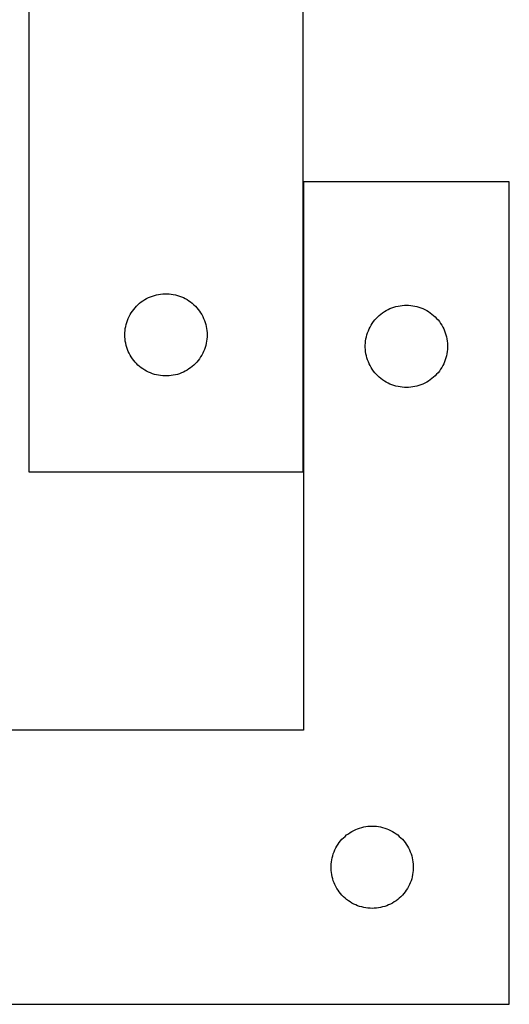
# Model space of a CAD drawing. Header units: millimetres. Extents: x 7 to 1493, y 8 to 2993.
# Tile 11 of 13: x 1315 to 1493, y 2113 to 2472. Entities that reach past the tile are written whole.
import ezdxf

# ---------------------------------------------------------------- set-up
doc = ezdxf.new("R2010")
doc.units = ezdxf.units.MM
doc.layers.add('COMMON', color=5, linetype='CONTINUOUS', true_color=0x0000ff)
doc.layers.add('CUT', color=7, linetype='CONTINUOUS', true_color=0x000000)

msp = doc.modelspace()

# ---------------------------------------------------------------- linework, layer by layer
at = {"layer": 'COMMON'}
msp.add_line((1418.331227, 2307.291222), (1418.331227, 2413.110446), dxfattribs=at)
at = {"layer": 'CUT'}
for p, q in [((1418.231226, 2307.291222), (1418.231226, 2557.291222)), ((1318.231226, 2482.291222), (1318.231226, 2307.291222)), ((1493.431227, 2413.110446), (1418.431227, 2413.110446)), ((1418.431227, 2413.110446), (1418.431227, 2213.110446)), ((1493.431227, 2113.110446), (1493.431227, 2413.110446)), ((1360.509334, 2370.150941), (1361.181575, 2370.531404)), ((1361.181575, 2370.531404), (1361.87251, 2370.876756)), ((1361.87251, 2370.876756), (1362.580307, 2371.186081)), ((1362.580307, 2371.186081), (1363.30309, 2371.45856)), ((1363.30309, 2371.45856), (1364.038941, 2371.69347)), ((1364.038941, 2371.69347), (1364.78591, 2371.890187)), ((1364.78591, 2371.890187), (1365.542014, 2372.048191)), ((1365.542014, 2372.048191), (1366.30525, 2372.167062)), ((1366.30525, 2372.167062), (1367.073594, 2372.246485)), ((1367.073594, 2372.246485), (1367.845007, 2372.286249)), ((1367.845007, 2372.286249), (1368.617444, 2372.286249)), ((1368.617444, 2372.286249), (1369.388858, 2372.246485)), ((1369.388858, 2372.246485), (1370.157201, 2372.167062)), ((1370.157201, 2372.167062), (1370.920437, 2372.048191)), ((1370.920437, 2372.048191), (1371.676542, 2371.890187)), ((1371.676542, 2371.890187), (1372.42351, 2371.69347)), ((1372.42351, 2371.69347), (1373.159361, 2371.45856)), ((1373.159361, 2371.45856), (1373.882144, 2371.186081)), ((1373.882144, 2371.186081), (1374.589942, 2370.876756)), ((1374.589942, 2370.876756), (1375.280877, 2370.531404)), ((1375.280877, 2370.531404), (1375.953118, 2370.150941)), ((1356.469429, 2366.600364), (1356.964247, 2367.193504)), ((1356.964247, 2367.193504), (1357.488943, 2367.760384)), ((1357.488943, 2367.760384), (1358.042126, 2368.299502)), ((1358.042126, 2368.299502), (1358.622328, 2368.809429)), ((1358.622328, 2368.809429), (1359.228011, 2369.288811)), ((1359.228011, 2369.288811), (1359.85757, 2369.736377)), ((1359.85757, 2369.736377), (1360.509334, 2370.150941)), ((1375.953118, 2370.150941), (1376.604881, 2369.736377)), ((1376.604881, 2369.736377), (1377.23444, 2369.288811)), ((1377.23444, 2369.288811), (1377.840123, 2368.809429)), ((1377.840123, 2368.809429), (1378.420326, 2368.299502)), ((1378.420326, 2368.299502), (1378.973508, 2367.760384)), ((1378.973508, 2367.760384), (1379.498205, 2367.193504)), ((1379.498205, 2367.193504), (1379.993023, 2366.600364)), ((1449.22482, 2366.527753), (1449.924418, 2366.8552)), ((1449.924418, 2366.8552), (1450.639945, 2367.146199)), ((1450.639945, 2367.146199), (1451.369504, 2367.399977)), ((1451.369504, 2367.399977), (1452.11116, 2367.615862)), ((1452.11116, 2367.615862), (1452.862946, 2367.793282)), ((1452.862946, 2367.793282), (1453.622868, 2367.931765)), ((1453.622868, 2367.931765), (1454.388912, 2368.030945)), ((1454.388912, 2368.030945), (1455.159045, 2368.090558)), ((1455.159045, 2368.090558), (1455.931227, 2368.110446)), ((1455.931227, 2368.110446), (1456.703408, 2368.090558)), ((1456.703408, 2368.090558), (1457.473542, 2368.030945)), ((1457.473542, 2368.030945), (1458.239585, 2367.931765)), ((1458.239585, 2367.931765), (1458.999508, 2367.793282)), ((1458.999508, 2367.793282), (1459.751293, 2367.615862)), ((1459.751293, 2367.615862), (1460.492949, 2367.399977)), ((1460.492949, 2367.399977), (1461.222508, 2367.146199)), ((1461.222508, 2367.146199), (1461.938035, 2366.8552)), ((1461.938035, 2366.8552), (1462.637634, 2366.527753)), ((1354.195473, 2362.582503), (1354.486472, 2363.29803)), ((1354.486472, 2363.29803), (1354.813919, 2363.997629)), ((1354.813919, 2363.997629), (1355.176947, 2364.679443)), ((1355.176947, 2364.679443), (1355.574592, 2365.341665)), ((1355.574592, 2365.341665), (1356.005801, 2365.982538)), ((1356.005801, 2365.982538), (1356.469429, 2366.600364)), ((1379.993023, 2366.600364), (1380.456651, 2365.982538)), ((1380.456651, 2365.982538), (1380.887859, 2365.341665)), ((1380.887859, 2365.341665), (1381.285504, 2364.679443)), ((1381.285504, 2364.679443), (1381.648532, 2363.997629)), ((1381.648532, 2363.997629), (1381.975979, 2363.29803)), ((1381.975979, 2363.29803), (1382.266978, 2362.582503)), ((1444.41302, 2362.719344), (1444.922946, 2363.299547)), ((1444.922946, 2363.299547), (1445.462064, 2363.852729)), ((1445.462064, 2363.852729), (1446.028945, 2364.377425)), ((1446.028945, 2364.377425), (1446.622084, 2364.872244)), ((1446.622084, 2364.872244), (1447.23991, 2365.335872)), ((1447.23991, 2365.335872), (1447.880784, 2365.76708)), ((1447.880784, 2365.76708), (1448.543006, 2366.164725)), ((1448.543006, 2366.164725), (1449.22482, 2366.527753)), ((1462.637634, 2366.527753), (1463.319448, 2366.164725)), ((1463.319448, 2366.164725), (1463.98167, 2365.76708)), ((1463.98167, 2365.76708), (1464.622543, 2365.335872)), ((1464.622543, 2365.335872), (1465.240369, 2364.872244)), ((1465.240369, 2364.872244), (1465.833508, 2364.377425)), ((1465.833508, 2364.377425), (1466.400389, 2363.852729)), ((1466.400389, 2363.852729), (1466.939507, 2363.299547)), ((1466.939507, 2363.299547), (1467.449433, 2362.719344)), ((1353.310728, 2358.833537), (1353.409907, 2359.599581)), ((1353.409907, 2359.599581), (1353.54839, 2360.359503)), ((1353.54839, 2360.359503), (1353.72581, 2361.111289)), ((1353.72581, 2361.111289), (1353.941695, 2361.852944)), ((1353.941695, 2361.852944), (1354.195473, 2362.582503)), ((1382.266978, 2362.582503), (1382.520756, 2361.852944)), ((1382.520756, 2361.852944), (1382.736642, 2361.111289)), ((1382.736642, 2361.111289), (1382.914061, 2360.359503)), ((1382.914061, 2360.359503), (1383.052544, 2359.599581)), ((1383.052544, 2359.599581), (1383.151724, 2358.833537)), ((1442.345693, 2359.469162), (1442.691045, 2360.160098)), ((1442.691045, 2360.160098), (1443.071507, 2360.832338)), ((1443.071507, 2360.832338), (1443.486071, 2361.484102)), ((1443.486071, 2361.484102), (1443.933638, 2362.113661)), ((1443.933638, 2362.113661), (1444.41302, 2362.719344)), ((1467.449433, 2362.719344), (1467.928815, 2362.113661)), ((1467.928815, 2362.113661), (1468.376382, 2361.484102)), ((1468.376382, 2361.484102), (1468.790946, 2360.832338)), ((1468.790946, 2360.832338), (1469.171409, 2360.160098)), ((1469.171409, 2360.160098), (1469.516761, 2359.469162)), ((1353.231226, 2357.291222), (1353.251114, 2358.063403)), ((1353.251114, 2356.519041), (1353.231226, 2357.291222)), ((1353.251114, 2358.063403), (1353.310728, 2358.833537)), ((1353.310728, 2355.748907), (1353.251114, 2356.519041)), ((1383.151724, 2358.833537), (1383.211337, 2358.063403)), ((1383.211337, 2356.519041), (1383.151724, 2355.748907)), ((1383.211337, 2358.063403), (1383.231226, 2357.291222)), ((1383.231226, 2357.291222), (1383.211337, 2356.519041)), ((1441.174257, 2355.799658), (1441.332261, 2356.555763)), ((1441.332261, 2356.555763), (1441.528979, 2357.302731)), ((1441.528979, 2357.302731), (1441.763888, 2358.038582)), ((1441.763888, 2358.038582), (1442.036367, 2358.761365)), ((1442.036367, 2358.761365), (1442.345693, 2359.469162)), ((1469.516761, 2359.469162), (1469.826086, 2358.761365)), ((1469.826086, 2358.761365), (1470.098565, 2358.038582)), ((1470.098565, 2358.038582), (1470.333475, 2357.302731)), ((1470.333475, 2357.302731), (1470.530192, 2356.555763)), ((1470.530192, 2356.555763), (1470.688196, 2355.799658)), ((1353.409907, 2354.982863), (1353.310728, 2355.748907)), ((1353.54839, 2354.222941), (1353.409907, 2354.982863)), ((1353.72581, 2353.471155), (1353.54839, 2354.222941)), ((1353.941695, 2352.729499), (1353.72581, 2353.471155)), ((1354.195473, 2351.999941), (1353.941695, 2352.729499)), ((1382.520756, 2352.729499), (1382.266978, 2351.999941)), ((1382.736642, 2353.471155), (1382.520756, 2352.729499)), ((1382.914061, 2354.222941), (1382.736642, 2353.471155)), ((1383.052544, 2354.982863), (1382.914061, 2354.222941)), ((1383.151724, 2355.748907), (1383.052544, 2354.982863)), ((1440.9362, 2353.496665), (1440.975964, 2354.268078)), ((1440.9362, 2352.724228), (1440.9362, 2353.496665)), ((1440.975964, 2351.952815), (1440.9362, 2352.724228)), ((1440.975964, 2354.268078), (1441.055387, 2355.036422)), ((1441.055387, 2355.036422), (1441.174257, 2355.799658)), ((1470.688196, 2355.799658), (1470.807067, 2355.036422)), ((1470.807067, 2355.036422), (1470.88649, 2354.268078)), ((1470.88649, 2354.268078), (1470.926254, 2353.496665)), ((1470.926254, 2352.724228), (1470.88649, 2351.952815)), ((1470.926254, 2353.496665), (1470.926254, 2352.724228)), ((1354.486472, 2351.284413), (1354.195473, 2351.999941)), ((1354.813919, 2350.584815), (1354.486472, 2351.284413)), ((1355.176947, 2349.903001), (1354.813919, 2350.584815)), ((1355.574592, 2349.240779), (1355.176947, 2349.903001)), ((1356.005801, 2348.599905), (1355.574592, 2349.240779)), ((1380.887859, 2349.240779), (1380.456651, 2348.599905)), ((1381.285504, 2349.903001), (1380.887859, 2349.240779)), ((1381.648532, 2350.584815), (1381.285504, 2349.903001)), ((1381.975979, 2351.284413), (1381.648532, 2350.584815)), ((1382.266978, 2351.999941), (1381.975979, 2351.284413)), ((1441.055387, 2351.184471), (1440.975964, 2351.952815)), ((1441.174257, 2350.421235), (1441.055387, 2351.184471)), ((1441.332261, 2349.66513), (1441.174257, 2350.421235)), ((1441.528979, 2348.918162), (1441.332261, 2349.66513)), ((1441.763888, 2348.182311), (1441.528979, 2348.918162)), ((1470.333475, 2348.918162), (1470.098565, 2348.182311)), ((1470.530192, 2349.66513), (1470.333475, 2348.918162)), ((1470.688196, 2350.421235), (1470.530192, 2349.66513)), ((1470.807067, 2351.184471), (1470.688196, 2350.421235)), ((1470.88649, 2351.952815), (1470.807067, 2351.184471)), ((1356.469429, 2347.98208), (1356.005801, 2348.599905)), ((1356.964247, 2347.38894), (1356.469429, 2347.98208)), ((1357.488943, 2346.82206), (1356.964247, 2347.38894)), ((1358.042126, 2346.282941), (1357.488943, 2346.82206)), ((1358.622328, 2345.773015), (1358.042126, 2346.282941)), ((1359.228011, 2345.293633), (1358.622328, 2345.773015)), ((1359.85757, 2344.846067), (1359.228011, 2345.293633)), ((1377.23444, 2345.293633), (1376.604881, 2344.846067)), ((1377.840123, 2345.773015), (1377.23444, 2345.293633)), ((1378.420326, 2346.282941), (1377.840123, 2345.773015)), ((1378.973508, 2346.82206), (1378.420326, 2346.282941)), ((1379.498205, 2347.38894), (1378.973508, 2346.82206)), ((1379.993023, 2347.98208), (1379.498205, 2347.38894)), ((1380.456651, 2348.599905), (1379.993023, 2347.98208)), ((1442.036367, 2347.459528), (1441.763888, 2348.182311)), ((1442.345693, 2346.751731), (1442.036367, 2347.459528)), ((1442.691045, 2346.060795), (1442.345693, 2346.751731)), ((1443.071507, 2345.388554), (1442.691045, 2346.060795)), ((1443.486071, 2344.736791), (1443.071507, 2345.388554)), ((1468.790946, 2345.388554), (1468.376382, 2344.736791)), ((1469.171409, 2346.060795), (1468.790946, 2345.388554)), ((1469.516761, 2346.751731), (1469.171409, 2346.060795)), ((1469.826086, 2347.459528), (1469.516761, 2346.751731)), ((1470.098565, 2348.182311), (1469.826086, 2347.459528)), ((1360.509334, 2344.431502), (1359.85757, 2344.846067)), ((1361.181575, 2344.05104), (1360.509334, 2344.431502)), ((1361.87251, 2343.705688), (1361.181575, 2344.05104)), ((1362.580307, 2343.396362), (1361.87251, 2343.705688)), ((1363.30309, 2343.123883), (1362.580307, 2343.396362)), ((1364.038941, 2342.888974), (1363.30309, 2343.123883)), ((1364.78591, 2342.692256), (1364.038941, 2342.888974)), ((1365.542014, 2342.534253), (1364.78591, 2342.692256)), ((1366.30525, 2342.415382), (1365.542014, 2342.534253)), ((1367.073594, 2342.335959), (1366.30525, 2342.415382)), ((1367.845007, 2342.296195), (1367.073594, 2342.335959)), ((1368.617444, 2342.296195), (1367.845007, 2342.296195)), ((1369.388858, 2342.335959), (1368.617444, 2342.296195)), ((1370.157201, 2342.415382), (1369.388858, 2342.335959)), ((1370.920437, 2342.534253), (1370.157201, 2342.415382)), ((1371.676542, 2342.692256), (1370.920437, 2342.534253)), ((1372.42351, 2342.888974), (1371.676542, 2342.692256)), ((1373.159361, 2343.123883), (1372.42351, 2342.888974)), ((1373.882144, 2343.396362), (1373.159361, 2343.123883)), ((1374.589942, 2343.705688), (1373.882144, 2343.396362)), ((1375.280877, 2344.05104), (1374.589942, 2343.705688)), ((1375.953118, 2344.431502), (1375.280877, 2344.05104)), ((1376.604881, 2344.846067), (1375.953118, 2344.431502)), ((1443.933638, 2344.107232), (1443.486071, 2344.736791)), ((1444.41302, 2343.501549), (1443.933638, 2344.107232)), ((1444.922946, 2342.921346), (1444.41302, 2343.501549)), ((1445.462064, 2342.368164), (1444.922946, 2342.921346)), ((1446.028945, 2341.843468), (1445.462064, 2342.368164)), ((1446.622084, 2341.348649), (1446.028945, 2341.843468)), ((1465.833508, 2341.843468), (1465.240369, 2341.348649)), ((1466.400389, 2342.368164), (1465.833508, 2341.843468)), ((1466.939507, 2342.921346), (1466.400389, 2342.368164)), ((1467.449433, 2343.501549), (1466.939507, 2342.921346)), ((1467.928815, 2344.107232), (1467.449433, 2343.501549)), ((1468.376382, 2344.736791), (1467.928815, 2344.107232)), ((1447.23991, 2340.885021), (1446.622084, 2341.348649)), ((1447.880784, 2340.453813), (1447.23991, 2340.885021)), ((1448.543006, 2340.056168), (1447.880784, 2340.453813)), ((1449.22482, 2339.69314), (1448.543006, 2340.056168)), ((1449.924418, 2339.365693), (1449.22482, 2339.69314)), ((1450.639945, 2339.074694), (1449.924418, 2339.365693)), ((1451.369504, 2338.820916), (1450.639945, 2339.074694)), ((1452.11116, 2338.605031), (1451.369504, 2338.820916)), ((1452.862946, 2338.427611), (1452.11116, 2338.605031)), ((1453.622868, 2338.289128), (1452.862946, 2338.427611)), ((1454.388912, 2338.189948), (1453.622868, 2338.289128)), ((1455.159045, 2338.130335), (1454.388912, 2338.189948)), ((1455.931227, 2338.110446), (1455.159045, 2338.130335)), ((1456.703408, 2338.130335), (1455.931227, 2338.110446)), ((1457.473542, 2338.189948), (1456.703408, 2338.130335)), ((1458.239585, 2338.289128), (1457.473542, 2338.189948)), ((1458.999508, 2338.427611), (1458.239585, 2338.289128)), ((1459.751293, 2338.605031), (1458.999508, 2338.427611)), ((1460.492949, 2338.820916), (1459.751293, 2338.605031)), ((1461.222508, 2339.074694), (1460.492949, 2338.820916)), ((1461.938035, 2339.365693), (1461.222508, 2339.074694)), ((1462.637634, 2339.69314), (1461.938035, 2339.365693)), ((1463.319448, 2340.056168), (1462.637634, 2339.69314)), ((1463.98167, 2340.453813), (1463.319448, 2340.056168)), ((1464.622543, 2340.885021), (1463.98167, 2340.453813)), ((1465.240369, 2341.348649), (1464.622543, 2340.885021)), ((1318.231226, 2307.291222), (1418.231226, 2307.291222)), ((1418.431227, 2213.110446), (1243.431227, 2213.110446)), ((1436.043006, 2176.164725), (1436.72482, 2176.527753)), ((1436.72482, 2176.527753), (1437.424418, 2176.8552)), ((1437.424418, 2176.8552), (1438.139945, 2177.146199)), ((1438.139945, 2177.146199), (1438.869504, 2177.399977)), ((1438.869504, 2177.399977), (1439.61116, 2177.615862)), ((1439.61116, 2177.615862), (1440.362946, 2177.793282)), ((1440.362946, 2177.793282), (1441.122868, 2177.931765)), ((1441.122868, 2177.931765), (1441.888912, 2178.030945)), ((1441.888912, 2178.030945), (1442.659045, 2178.090558)), ((1442.659045, 2178.090558), (1443.431227, 2178.110446)), ((1443.431227, 2178.110446), (1444.203408, 2178.090558)), ((1444.203408, 2178.090558), (1444.973542, 2178.030945)), ((1444.973542, 2178.030945), (1445.739585, 2177.931765)), ((1445.739585, 2177.931765), (1446.499508, 2177.793282)), ((1446.499508, 2177.793282), (1447.251293, 2177.615862)), ((1447.251293, 2177.615862), (1447.992949, 2177.399977)), ((1447.992949, 2177.399977), (1448.722508, 2177.146199)), ((1448.722508, 2177.146199), (1449.438035, 2176.8552)), ((1449.438035, 2176.8552), (1450.137634, 2176.527753)), ((1450.137634, 2176.527753), (1450.819448, 2176.164725)), ((1431.91302, 2172.719344), (1432.422946, 2173.299547)), ((1432.422946, 2173.299547), (1432.962064, 2173.852729)), ((1432.962064, 2173.852729), (1433.528945, 2174.377425)), ((1433.528945, 2174.377425), (1434.122084, 2174.872244)), ((1434.122084, 2174.872244), (1434.73991, 2175.335872)), ((1434.73991, 2175.335872), (1435.380784, 2175.76708)), ((1435.380784, 2175.76708), (1436.043006, 2176.164725)), ((1450.819448, 2176.164725), (1451.48167, 2175.76708)), ((1451.48167, 2175.76708), (1452.122543, 2175.335872)), ((1452.122543, 2175.335872), (1452.740369, 2174.872244)), ((1452.740369, 2174.872244), (1453.333508, 2174.377425)), ((1453.333508, 2174.377425), (1453.900389, 2173.852729)), ((1453.900389, 2173.852729), (1454.439507, 2173.299547)), ((1454.439507, 2173.299547), (1454.949433, 2172.719344)), ((1429.536367, 2168.761365), (1429.845693, 2169.469162)), ((1429.845693, 2169.469162), (1430.191045, 2170.160098)), ((1430.191045, 2170.160098), (1430.571507, 2170.832338)), ((1430.571507, 2170.832338), (1430.986071, 2171.484102)), ((1430.986071, 2171.484102), (1431.433638, 2172.113661)), ((1431.433638, 2172.113661), (1431.91302, 2172.719344)), ((1454.949433, 2172.719344), (1455.428815, 2172.113661)), ((1455.428815, 2172.113661), (1455.876382, 2171.484102)), ((1455.876382, 2171.484102), (1456.290946, 2170.832338)), ((1456.290946, 2170.832338), (1456.671409, 2170.160098)), ((1456.671409, 2170.160098), (1457.016761, 2169.469162)), ((1457.016761, 2169.469162), (1457.326086, 2168.761365)), ((1428.555387, 2165.036422), (1428.674257, 2165.799658)), ((1428.674257, 2165.799658), (1428.832261, 2166.555763)), ((1428.832261, 2166.555763), (1429.028979, 2167.302731)), ((1429.028979, 2167.302731), (1429.263888, 2168.038582)), ((1429.263888, 2168.038582), (1429.536367, 2168.761365)), ((1457.326086, 2168.761365), (1457.598565, 2168.038582)), ((1457.598565, 2168.038582), (1457.833475, 2167.302731)), ((1457.833475, 2167.302731), (1458.030192, 2166.555763)), ((1458.030192, 2166.555763), (1458.188196, 2165.799658)), ((1458.188196, 2165.799658), (1458.307067, 2165.036422)), ((1428.4362, 2163.496665), (1428.475964, 2164.268078)), ((1428.4362, 2162.724228), (1428.4362, 2163.496665)), ((1428.475964, 2161.952815), (1428.4362, 2162.724228)), ((1428.475964, 2164.268078), (1428.555387, 2165.036422)), ((1458.307067, 2165.036422), (1458.38649, 2164.268078)), ((1458.38649, 2164.268078), (1458.426254, 2163.496665)), ((1458.426254, 2162.724228), (1458.38649, 2161.952815)), ((1458.426254, 2163.496665), (1458.426254, 2162.724228)), ((1428.555387, 2161.184471), (1428.475964, 2161.952815)), ((1428.674257, 2160.421235), (1428.555387, 2161.184471)), ((1428.832261, 2159.66513), (1428.674257, 2160.421235)), ((1429.028979, 2158.918162), (1428.832261, 2159.66513)), ((1429.263888, 2158.182311), (1429.028979, 2158.918162)), ((1457.833475, 2158.918162), (1457.598565, 2158.182311)), ((1458.030192, 2159.66513), (1457.833475, 2158.918162)), ((1458.188196, 2160.421235), (1458.030192, 2159.66513)), ((1458.307067, 2161.184471), (1458.188196, 2160.421235)), ((1458.38649, 2161.952815), (1458.307067, 2161.184471)), ((1429.536367, 2157.459528), (1429.263888, 2158.182311)), ((1429.845693, 2156.751731), (1429.536367, 2157.459528)), ((1430.191045, 2156.060795), (1429.845693, 2156.751731)), ((1430.571507, 2155.388554), (1430.191045, 2156.060795)), ((1430.986071, 2154.736791), (1430.571507, 2155.388554)), ((1456.290946, 2155.388554), (1455.876382, 2154.736791)), ((1456.671409, 2156.060795), (1456.290946, 2155.388554)), ((1457.016761, 2156.751731), (1456.671409, 2156.060795)), ((1457.326086, 2157.459528), (1457.016761, 2156.751731)), ((1457.598565, 2158.182311), (1457.326086, 2157.459528)), ((1431.433638, 2154.107232), (1430.986071, 2154.736791)), ((1431.91302, 2153.501549), (1431.433638, 2154.107232)), ((1432.422946, 2152.921346), (1431.91302, 2153.501549)), ((1432.962064, 2152.368164), (1432.422946, 2152.921346)), ((1433.528945, 2151.843468), (1432.962064, 2152.368164)), ((1434.122084, 2151.348649), (1433.528945, 2151.843468)), ((1434.73991, 2150.885021), (1434.122084, 2151.348649)), ((1452.740369, 2151.348649), (1452.122543, 2150.885021)), ((1453.333508, 2151.843468), (1452.740369, 2151.348649)), ((1453.900389, 2152.368164), (1453.333508, 2151.843468)), ((1454.439507, 2152.921346), (1453.900389, 2152.368164)), ((1454.949433, 2153.501549), (1454.439507, 2152.921346)), ((1455.428815, 2154.107232), (1454.949433, 2153.501549)), ((1455.876382, 2154.736791), (1455.428815, 2154.107232)), ((1435.380784, 2150.453813), (1434.73991, 2150.885021)), ((1436.043006, 2150.056168), (1435.380784, 2150.453813)), ((1436.72482, 2149.69314), (1436.043006, 2150.056168)), ((1437.424418, 2149.365693), (1436.72482, 2149.69314)), ((1438.139945, 2149.074694), (1437.424418, 2149.365693)), ((1438.869504, 2148.820916), (1438.139945, 2149.074694)), ((1439.61116, 2148.605031), (1438.869504, 2148.820916)), ((1440.362946, 2148.427611), (1439.61116, 2148.605031)), ((1441.122868, 2148.289128), (1440.362946, 2148.427611)), ((1441.888912, 2148.189948), (1441.122868, 2148.289128)), ((1442.659045, 2148.130335), (1441.888912, 2148.189948)), ((1443.431227, 2148.110446), (1442.659045, 2148.130335)), ((1444.203408, 2148.130335), (1443.431227, 2148.110446)), ((1444.973542, 2148.189948), (1444.203408, 2148.130335)), ((1445.739585, 2148.289128), (1444.973542, 2148.189948)), ((1446.499508, 2148.427611), (1445.739585, 2148.289128)), ((1447.251293, 2148.605031), (1446.499508, 2148.427611)), ((1447.992949, 2148.820916), (1447.251293, 2148.605031)), ((1448.722508, 2149.074694), (1447.992949, 2148.820916)), ((1449.438035, 2149.365693), (1448.722508, 2149.074694)), ((1450.137634, 2149.69314), (1449.438035, 2149.365693)), ((1450.819448, 2150.056168), (1450.137634, 2149.69314)), ((1451.48167, 2150.453813), (1450.819448, 2150.056168)), ((1452.122543, 2150.885021), (1451.48167, 2150.453813)), ((1243.431227, 2113.110446), (1493.431227, 2113.110446))]:
    msp.add_line(p, q, dxfattribs=at)

doc.saveas('drawing.dxf')
